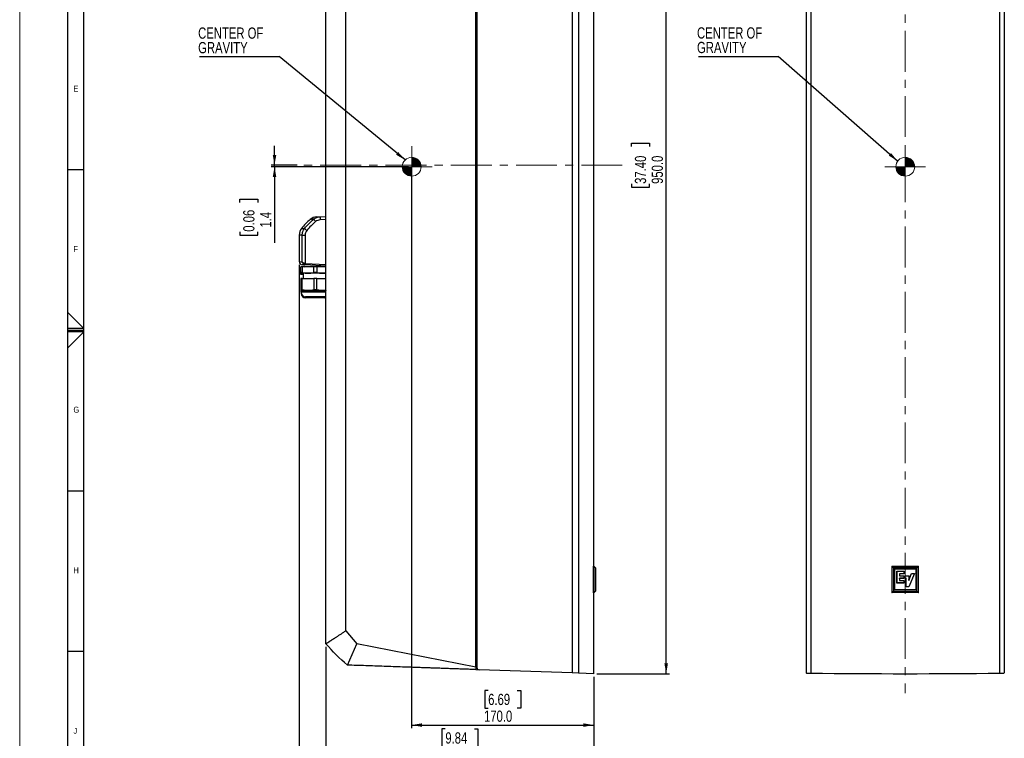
# Model space of a CAD drawing. Header units: millimetres. Extents: x 0 to 1737, y 0 to 594.
# Tile 2 of 42: x 0 to 306, y 170 to 394. Entities that reach past the tile are written whole.
import ezdxf

# ---------------------------------------------------------------- set-up
doc = ezdxf.new("R2010")
doc.units = ezdxf.units.MM
doc.header["$PDSIZE"] = -1
doc.linetypes.add('CENTERX2', pattern=[20.32, 12.7, -2.54, 2.54, -2.54])
doc.layers.add('FORMAT', color=7, linetype='Continuous')
doc.layers.add('SLD-0', color=7, linetype='Continuous')
doc.styles.add('SLDTEXTSTYLE0', font='TXT', dxfattribs={"width": 0.75})
doc.dimstyles.new('SLDDIMSTYLE0', dxfattribs={"dimtxt": 0.18, "dimasz": 3.2, "dimexe": 0, "dimexo": 0.0625, "dimgap": 0, "dimtad": 0, "dimtih": 1, "dimtoh": 1, "dimdec": 0, "dimrnd": 1e-09, "dimzin": 0, "dimdsep": 46, "dimtxsty": 'Standard', "dimsah": 1, "dimcen": 0.09, "dimadec": 0, "dimazin": 0, "dimtfac": 3.2, "dimtdec": 0, "dimtofl": 0, "dimtmove": 0, "dimatfit": 3, "dimfxl": 1, "dimfrac": 2, "dimtolj": 1, "dimtzin": 0, "dimarcsym": 0})
doc.dimstyles.new('SLDDIMSTYLE1', dxfattribs={"dimtxt": 3.5, "dimasz": 3.2, "dimexe": 0, "dimexo": 0.0625, "dimgap": 0.875, "dimtad": 1, "dimdec": 1, "dimlfac": 3, "dimrnd": 1e-09, "dimzin": 4, "dimdsep": 46, "dimtxsty": 'SLDTEXTSTYLE0', "dimsah": 1, "dimcen": 0.09, "dimadec": 0, "dimazin": 1, "dimtfac": 1, "dimtdec": 1, "dimtofl": 0, "dimtmove": 0, "dimatfit": 3, "dimfxl": 1, "dimfrac": 2, "dimtolj": 1, "dimtzin": 12, "dimarcsym": 0})
doc.dimstyles.new('SLDDIMSTYLE2', dxfattribs={"dimtxt": 3.5, "dimasz": 3.2, "dimexe": 0, "dimexo": 0.0625, "dimgap": 0.875, "dimtad": 1, "dimdec": 1, "dimlfac": 3, "dimrnd": 1e-09, "dimzin": 12, "dimdsep": 46, "dimtxsty": 'SLDTEXTSTYLE0', "dimsah": 1, "dimcen": 0.09, "dimadec": 0, "dimazin": 3, "dimtfac": 1, "dimtdec": 1, "dimtmove": 0, "dimatfit": 0, "dimfxl": 1, "dimfrac": 2, "dimtolj": 1, "dimtzin": 12, "dimarcsym": 0})

# ---------------------------------------------------------------- blocks, each defined once
blk = doc.blocks.new('Block1')
at = {"linetype": 'Continuous'}
h = blk.add_hatch(color=250, dxfattribs=at)
edge = h.paths.add_edge_path(flags=0)
edge.add_line((319.1, 1542.2), (333.8, 1542.2))
edge.add_arc((319.1, 1542.2), 14.7, 0, 90)
edge.add_line((319.1, 1557), (319.1, 1542.2))
h = blk.add_hatch(color=250, dxfattribs=at)
edge = h.paths.add_edge_path(flags=0)
edge.add_line((319.1, 1542.2), (304.3, 1542.2))
edge.add_arc((319.1, 1542.2), 14.7, 180, 270)
edge.add_line((319.1, 1527.5), (319.1, 1542.2))
at = {"layer": 'SLD-0', "color": 250, "lineweight": 18}
for q in [(319.1, 1574), (287.3, 1542.2), (319.1, 1510.5), (350.8, 1542.2)]:
    blk.add_line((319.1, 1542.2), q, dxfattribs=at)
blk.add_circle((319.1, 1542.2), 14.7, dxfattribs=at)
blk = doc.blocks.new('SW_NOTE_0_1')
at = {"layer": 'SLD-0', "color": 0}
blk.add_line((-24.8, 0), (0, 0), dxfattribs=at)
at = {"layer": 'SLD-0', "color": 0, "char_height": 3.5, "attachment_point": 1, "style": 'SLDTEXTSTYLE0'}
for s, insert in [('CENTER OF', (-25.28, 9.11)), ('GRAVITY', (-25.28, 4.58))]:
    blk.add_mtext(s, dxfattribs=dict(at, insert=insert))
blk = doc.blocks.new('_D')
at = {"layer": 'SLD-0', "color": 250, "transparency": 16777216}
for p, q in [((121.99, 346.9), (121.99, 173.03)), ((178.66, 189.03), (178.66, 173.03)), ((145.8, 184.83), (144.73, 184.83)), ((144.73, 184.83), (144.73, 179.27)), ((154.85, 184.83), (155.92, 184.83)), ((155.92, 184.83), (155.92, 179.27)), ((144.73, 179.27), (145.8, 179.27)), ((155.92, 179.27), (154.85, 179.27)), ((121.99, 174.03), (178.66, 174.03))]:
    blk.add_line(p, q, dxfattribs=at)
for points in [[(121.99, 174.03), (125.19, 173.48), (125.19, 174.58)], [(178.66, 174.03), (175.46, 174.58), (175.46, 173.48)]]:
    blk.add_solid(points, dxfattribs=at)
at = {"layer": 'SLD-0', "color": 250, "transparency": 16777216, "char_height": 3.5, "attachment_point": 1, "style": 'SLDTEXTSTYLE0'}
for s, insert in [('6.69', (145.8, 183.78)), ('170.0', (144.51, 178.55))]:
    blk.add_mtext(s, dxfattribs=dict(at, insert=insert))
blk = doc.blocks.new('_D_1')
at = {"layer": 'SLD-0', "color": 250, "transparency": 16777216}
for p, q in [((79.31, 348.37), (79.31, 354.37)), ((86.39, 348.37), (78.31, 348.37)), ((120.99, 347.9), (78.31, 347.9)), ((79.31, 347.9), (79.31, 348.37)), ((79.31, 347.9), (79.31, 324.23)), ((68.52, 336.71), (68.52, 337.78)), ((68.52, 337.78), (74.08, 337.78)), ((74.08, 337.78), (74.08, 336.71)), ((68.52, 327.66), (68.52, 326.59)), ((68.52, 326.59), (74.08, 326.59)), ((74.08, 326.59), (74.08, 327.66))]:
    blk.add_line(p, q, dxfattribs=at)
for points in [[(79.31, 348.37), (79.86, 351.57), (78.76, 351.57)], [(79.31, 347.9), (78.76, 344.7), (79.86, 344.7)]]:
    blk.add_solid(points, dxfattribs=at)
at = {"layer": 'SLD-0', "color": 250, "transparency": 16777216, "char_height": 3.5, "attachment_point": 1, "rotation": 90, "style": 'SLDTEXTSTYLE0'}
for s, insert in [('0.06', (69.57, 327.66)), ('1.4', (74.8, 328.95))]:
    blk.add_mtext(s, dxfattribs=dict(at, insert=insert))
blk = doc.blocks.new('_D_2')
at = {"layer": 'SLD-0', "color": 250, "transparency": 16777216}
for p, q in [((95.33, 198.38), (95.33, 161.03)), ((178.66, 189.03), (178.66, 161.03)), ((132.47, 172.83), (131.4, 172.83)), ((131.4, 172.83), (131.4, 167.27)), ((141.52, 172.83), (142.59, 172.83)), ((142.59, 172.83), (142.59, 167.27)), ((131.4, 167.27), (132.47, 167.27)), ((142.59, 167.27), (141.52, 167.27)), ((95.33, 162.03), (178.66, 162.03))]:
    blk.add_line(p, q, dxfattribs=at)
for points in [[(95.33, 162.03), (98.53, 161.48), (98.53, 162.58)], [(178.66, 162.03), (175.46, 162.58), (175.46, 161.48)]]:
    blk.add_solid(points, dxfattribs=at)
at = {"layer": 'SLD-0', "color": 250, "transparency": 16777216, "char_height": 3.5, "attachment_point": 1, "style": 'SLDTEXTSTYLE0'}
for s, insert in [('9.84', (132.47, 171.78)), ('250.0', (131.18, 166.55))]:
    blk.add_mtext(s, dxfattribs=dict(at, insert=insert))
blk = doc.blocks.new('_D_3')
at = {"layer": 'SLD-0', "color": 250, "transparency": 16777216}
for p, q in [((179.66, 506.7), (202.21, 506.7)), ((201.21, 190.03), (201.21, 506.7)), ((190.42, 354.19), (190.42, 355.25)), ((190.42, 355.25), (195.97, 355.25)), ((195.97, 355.25), (195.97, 354.19)), ((190.42, 342.55), (190.42, 341.48)), ((190.42, 341.48), (195.97, 341.48)), ((195.97, 341.48), (195.97, 342.55)), ((179.66, 190.03), (202.21, 190.03))]:
    blk.add_line(p, q, dxfattribs=at)
for points in [[(201.21, 506.7), (200.66, 503.5), (201.76, 503.5)], [(201.21, 190.03), (201.76, 193.23), (200.66, 193.23)]]:
    blk.add_solid(points, dxfattribs=at)
at = {"layer": 'SLD-0', "color": 250, "transparency": 16777216, "char_height": 3.5, "attachment_point": 1, "rotation": 90, "style": 'SLDTEXTSTYLE0'}
for s, insert in [('37.40', (191.46, 342.55)), ('950.0', (196.7, 342.55))]:
    blk.add_mtext(s, dxfattribs=dict(at, insert=insert))
blk = doc.blocks.new('_D_4')
at = {"layer": 'SLD-0', "color": 7, "transparency": 16777216}
for p, q in [((86.99, 317.35), (86.99, 149.03)), ((178.66, 189.03), (178.66, 149.03)), ((127.01, 160.83), (125.94, 160.83)), ((125.94, 160.83), (125.94, 155.27)), ((138.65, 160.83), (139.71, 160.83)), ((139.71, 160.83), (139.71, 155.27)), ((125.94, 155.27), (127.01, 155.27)), ((139.71, 155.27), (138.65, 155.27)), ((86.99, 150.03), (178.66, 150.03))]:
    blk.add_line(p, q, dxfattribs=at)
for points in [[(86.99, 150.03), (90.19, 149.48), (90.19, 150.58)], [(178.66, 150.03), (175.46, 150.58), (175.46, 149.48)]]:
    blk.add_solid(points, dxfattribs=at)
at = {"layer": 'SLD-0', "color": 7, "transparency": 16777216, "char_height": 3.5, "attachment_point": 1, "style": 'SLDTEXTSTYLE0'}
for s, insert in [('10.83', (127.01, 159.78)), ('275.0', (127.01, 154.55))]:
    blk.add_mtext(s, dxfattribs=dict(at, insert=insert))
blk = doc.blocks.new('SW_NOTE_0_2')
at = {"layer": 'SLD-0', "color": 0}
blk.add_line((-24.8, 0), (0, 0), dxfattribs=at)
at = {"layer": 'SLD-0', "color": 0, "char_height": 3.5, "attachment_point": 1, "style": 'SLDTEXTSTYLE0'}
for s, insert in [('CENTER OF', (-25.24, 9.06)), ('GRAVITY', (-25.24, 4.53))]:
    blk.add_mtext(s, dxfattribs=dict(at, insert=insert))

msp = doc.modelspace()

# ---------------------------------------------------------------- linework, layer by layer
at = {"color": 7, "linetype": 'Continuous', "lineweight": 18}
msp.add_line((0.000004, 0.00001), (0.000004, 594.00001), dxfattribs=at)
at = {"color": 7, "linetype": 'Continuous', "lineweight": 25}
for p, q in [((171.932193, 506.465119), (171.932193, 190.268362)), ((173.942433, 506.535319), (173.942433, 190.198163)), ((178.660418, 223.566741), (178.660418, 506.700074)), ((244.778159, 506.465119), (244.778159, 190.268362)), ((246.232093, 506.535319), (246.232093, 190.198163)), ((304.990891, 506.535319), (304.990891, 190.198163)), ((306.444826, 506.465119), (306.444826, 190.268362)), ((141.993751, 192.055502), (141.993751, 504.677979)), ((142.327084, 504.787494), (142.327084, 191.945988)), ((95.327084, 199.377333), (95.327084, 497.356149)), ((101.539983, 203.393179), (101.539983, 493.340303)), ((93.549817, 332.344893), (95.327084, 332.438035)), ((95.327084, 331.439406), (93.549817, 331.346263)), ((87.709869, 328.666405), (88.649861, 328.666405)), ((86.993751, 326.602114), (86.993751, 318.347809)), ((87.9224, 326.602114), (86.993751, 326.602114)), ((87.9224, 326.602114), (88.851491, 326.602114)), ((87.9224, 318.300114), (87.9224, 326.602114)), ((88.851491, 326.602114), (88.851491, 317.810685)), ((86.993751, 318.347809), (87.9224, 318.300114)), ((87.493751, 314.967226), (87.493751, 316.707418)), ((87.957869, 316.707418), (87.493751, 316.707418)), ((88.952884, 317.296171), (87.941415, 317.34918)), ((87.957869, 316.707418), (87.957869, 314.967226)), ((91.529633, 316.707418), (87.957869, 316.707418)), ((88.610418, 317.314119), (88.610418, 317.282373)), ((88.638523, 317.312646), (88.643751, 317.307418)), ((88.738273, 317.307418), (88.643751, 317.307418)), ((88.952884, 317.296171), (88.755308, 317.326297)), ((88.851491, 317.810685), (88.952884, 317.795486)), ((88.952884, 317.795486), (95.327084, 317.461428)), ((95.327084, 316.962113), (88.952884, 317.296171)), ((91.529633, 314.967226), (91.529633, 316.707418)), ((92.457869, 316.707418), (91.529633, 316.707418)), ((92.457869, 316.707418), (92.457869, 314.967226)), ((95.327084, 316.707418), (92.457869, 316.707418)), ((95.257084, 316.707418), (95.327084, 316.715699)), ((87.957869, 314.967226), (87.493751, 314.967226)), ((89.743751, 314.707418), (87.493751, 314.707418)), ((87.493751, 314.625178), (87.493751, 314.649081)), ((87.957869, 314.625178), (87.493751, 314.625178)), ((88.205527, 314.36537), (87.493751, 314.36537)), ((87.493751, 313.040751), (87.493751, 309.570894)), ((87.957869, 313.040751), (87.493751, 313.040751)), ((87.957869, 314.707418), (87.957869, 314.625178)), ((87.957869, 314.625178), (88.206953, 314.571251)), ((87.957869, 309.570894), (87.957869, 313.040751)), ((87.957869, 313.040751), (91.529633, 313.040751)), ((88.205527, 314.707418), (88.222981, 313.040751)), ((88.205527, 314.36537), (88.219399, 313.040751)), ((94.243751, 314.707418), (89.743751, 314.707418)), ((92.457869, 314.967226), (91.529633, 314.967226)), ((91.529633, 313.040751), (91.529633, 309.570894)), ((92.457869, 313.040751), (91.529633, 313.040751)), ((92.457869, 309.570894), (92.457869, 313.040751)), ((92.457869, 313.040751), (95.327084, 313.040751)), ((95.327084, 314.707418), (94.243751, 314.707418)), ((87.957869, 309.570894), (87.493751, 309.570894)), ((92.457869, 309.570894), (91.529633, 309.570894)), ((89.743751, 309.311086), (87.493751, 309.311086)), ((87.493751, 309.25275), (87.493751, 309.228846)), ((87.565084, 309.228846), (87.493751, 309.228846)), ((87.577084, 308.969038), (87.493751, 308.969038)), ((87.577084, 309.166749), (87.577084, 308.790751)), ((95.327084, 309.166749), (87.577084, 309.166749)), ((87.577084, 308.790751), (87.577084, 308.448703)), ((95.327084, 308.790751), (87.577084, 308.790751)), ((87.618997, 308.448703), (87.577084, 308.448703)), ((94.993222, 307.374085), (88.993751, 307.374085)), ((94.993222, 307.032037), (88.993751, 307.032037)), ((94.243751, 309.311086), (89.743751, 309.311086)), ((95.327084, 309.311086), (94.243751, 309.311086)), ((178.567862, 215.233408), (178.567862, 223.566741)), ((178.567862, 223.566741), (178.66796, 223.566741)), ((178.66796, 223.566741), (178.66796, 215.233408)), ((179.210996, 223.042338), (178.66796, 223.566741)), ((179.210996, 223.042338), (179.210996, 215.757811)), ((271.969229, 223.042338), (271.444826, 223.566741)), ((271.444826, 223.566741), (271.444826, 215.233408)), ((271.969229, 223.042338), (271.969229, 215.757811)), ((279.253756, 223.042338), (271.969229, 223.042338)), ((272.305763, 222.705803), (278.917221, 222.705803)), ((272.305763, 216.094345), (272.305763, 222.705803)), ((272.336295, 222.675271), (272.305763, 222.705803)), ((272.336295, 216.124877), (272.336295, 222.675271)), ((272.336295, 222.675271), (278.88669, 222.675271)), ((273.034349, 221.93738), (273.064881, 221.906849)), ((273.034349, 221.93738), (275.158994, 221.93738)), ((273.034349, 218.26704), (273.034349, 221.93738)), ((273.064881, 221.906849), (275.128463, 221.906849)), ((273.064881, 218.297572), (273.064881, 221.906849)), ((273.876227, 221.135339), (273.845695, 221.165871)), ((273.845695, 221.165871), (273.845695, 220.506561)), ((275.128463, 221.165871), (273.845695, 221.165871)), ((273.876227, 221.135339), (273.876227, 220.537092)), ((275.158994, 221.135339), (273.876227, 221.135339)), ((275.158994, 221.93738), (275.128463, 221.906849)), ((275.128463, 221.906849), (275.128463, 221.165871)), ((275.158994, 221.135339), (275.128463, 221.165871)), ((275.158994, 221.93738), (275.158994, 221.135339)), ((276.682125, 219.070419), (277.598387, 221.205709)), ((278.442942, 221.205709), (276.706027, 217.124357)), ((276.712657, 219.218998), (277.578265, 221.23624)), ((278.489117, 221.23624), (276.726216, 217.093826)), ((277.578265, 221.23624), (277.598387, 221.205709)), ((277.578265, 221.23624), (278.489117, 221.23624)), ((277.598387, 221.205709), (278.442942, 221.205709)), ((278.489117, 221.23624), (278.442942, 221.205709)), ((278.88669, 222.675271), (278.917221, 222.705803)), ((278.88669, 222.675271), (278.88669, 216.124877)), ((278.917221, 222.705803), (278.917221, 216.094345)), ((279.253756, 223.042338), (279.778159, 223.566741)), ((279.253756, 215.757811), (279.253756, 223.042338)), ((279.778159, 215.233408), (279.778159, 223.566741)), ((273.034349, 218.26704), (273.064881, 218.297572)), ((275.166962, 218.26704), (273.034349, 218.26704)), ((275.13643, 218.297572), (273.064881, 218.297572)), ((273.86826, 219.7231), (273.837728, 219.753632)), ((273.837728, 219.753632), (273.837728, 219.062451)), ((275.128463, 219.753632), (273.837728, 219.753632)), ((273.86826, 219.092983), (273.837728, 219.062451)), ((273.837728, 219.062451), (275.13643, 219.062451)), ((273.876227, 220.537092), (273.845695, 220.506561)), ((273.845695, 220.506561), (275.128463, 220.506561)), ((273.86826, 219.7231), (273.86826, 219.092983)), ((275.158994, 219.7231), (273.86826, 219.7231)), ((273.86826, 219.092983), (275.166962, 219.092983)), ((273.876227, 220.537092), (275.158994, 220.537092)), ((275.158994, 220.537092), (275.128463, 220.506561)), ((275.128463, 220.506561), (275.128463, 219.753632)), ((275.158994, 219.7231), (275.128463, 219.753632)), ((275.166962, 219.092983), (275.13643, 219.062451)), ((275.13643, 219.062451), (275.13643, 218.297572)), ((275.166962, 218.26704), (275.13643, 218.297572)), ((275.158994, 220.537092), (275.158994, 219.7231)), ((275.166962, 219.092983), (275.166962, 218.26704)), ((275.580961, 220.533109), (275.611492, 220.502577)), ((275.580961, 220.533109), (276.712657, 220.533109)), ((275.580961, 219.7231), (275.580961, 220.533109)), ((275.580961, 219.7231), (275.611492, 219.753632)), ((275.9146, 219.7231), (275.580961, 219.7231)), ((275.611492, 220.502577), (276.682125, 220.502577)), ((275.611492, 219.753632), (275.611492, 220.502577)), ((275.945131, 219.753632), (275.611492, 219.753632)), ((275.9146, 219.7231), (275.945131, 219.753632)), ((275.9146, 217.093826), (275.9146, 219.7231)), ((275.945131, 217.124357), (275.945131, 219.753632)), ((276.712657, 220.533109), (276.682125, 220.502577)), ((276.682125, 220.502577), (276.682125, 219.070419)), ((276.712657, 219.218998), (276.682125, 219.070419)), ((276.712657, 220.533109), (276.712657, 219.218998)), ((178.567862, 215.233408), (178.66796, 215.233408)), ((178.660418, 190.033408), (178.660418, 215.233408)), ((179.210996, 215.757811), (178.66796, 215.233408)), ((271.969229, 215.757811), (271.444826, 215.233408)), ((271.969229, 215.757811), (279.253756, 215.757811)), ((272.336295, 216.124877), (272.305763, 216.094345)), ((278.917221, 216.094345), (272.305763, 216.094345)), ((278.88669, 216.124877), (272.336295, 216.124877)), ((275.9146, 217.093826), (275.945131, 217.124357)), ((276.726216, 217.093826), (275.9146, 217.093826)), ((276.706027, 217.124357), (275.945131, 217.124357)), ((276.726216, 217.093826), (276.706027, 217.124357)), ((278.88669, 216.124877), (278.917221, 216.094345)), ((279.253756, 215.757811), (279.778159, 215.233408)), ((101.539983, 203.393179), (104.95112, 199.322366)), ((101.993751, 192.710667), (104.95112, 199.322366)), ((141.993751, 192.055502), (104.95112, 199.322366)), ((142.327084, 192.969878), (141.993751, 192.981518)), ((141.993751, 192.055502), (141.993751, 191.313836)), ((141.993751, 191.313836), (142.970485, 191.279728)), ((171.932193, 190.268362), (142.970485, 191.279728)), ((173.942433, 190.198163), (171.932193, 190.268362)), ((178.660418, 190.033408), (173.942433, 190.198163))]:
    msp.add_line(p, q, dxfattribs=at)
at = {"color": 7, "linetype": 'Continuous', "lineweight": 25, "flags": 128}
for points in [[(88.483941, 316.836394), (88.453254, 316.780175), (88.433379, 316.707418)], [(94.993751, 307.374085), (95.270129, 307.401306), (95.327084, 307.413859)], [(94.993751, 307.032037), (95.270129, 307.059258), (95.327084, 307.071811)]]:
    msp.add_lwpolyline(points, dxfattribs=at)
at = {"color": 7, "linetype": 'Continuous', "lineweight": 25}
for centre, radius, start, end in [((103.413162, 316.280663), 20, 130.48408663, 141.73590935), ((92.592192, 328.956798), 3.333333, 93.02401768, 130.45482073), ((98.118391, 335.94939), 7.918486, 213.68569748, 220.62458002), ((98.335272, 331.845578), 4.811434, 174.04330763, 185.95669237), ((90.327084, 326.602114), 3.333333, 141.73590935, 180), ((95.508603, 335.891091), 9.961849, 226.48844394, 231.94332691), ((87.993751, 318.347809), 1, 179.97241687, 267), ((88.730418, 317.007418), 0.3, 90, 270), ((91.41387, 317.050141), 2.672866, 163.46848325, 174.06970341), ((91.345611, 317.545828), 2.405717, 174.04330763, 185.95669237), ((87.410418, 309.166749), 0.166667, 0, 60), ((87.410418, 308.8247), 0.166667, 0, 60), ((88.993751, 308.790751), 1.416667, 180, 270), ((88.993751, 308.448703), 1.416667, 180, 270), ((142.993751, 191.945988), 0.666667, 180, 268)]:
    msp.add_arc(centre, radius, start, end, dxfattribs=at)
for centre, major_axis, ratio, start_param, end_param in [((275.611492, 314.187821), (93.933333, 0), 0.9656887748, 4.6680167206, 4.7567612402), ((275.611492, 124.612327), (93.933333, 0), 0.9656887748, 1.526424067, 1.6151685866), ((246.894826, 190.268362), (2.116667, 0), 0.0349207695, 3.1415926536, 4.3939315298), ((275.611492, 193.31014), (93.833333, 0), 0.0349207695, 4.3939315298, 5.030846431), ((304.328159, 190.268362), (2.116667, 0), 0.0349207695, 5.030846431, 6.2831853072)]:
    msp.add_ellipse(centre, major_axis=major_axis, ratio=ratio, start_param=start_param, end_param=end_param, dxfattribs=at)
for points, knots in [([(88.649861, 328.666405), (89.083818, 329.174615), (89.969658, 330.212027), (91.00257, 331.103004), (91.529477, 331.557507)], [0, 0, 0, 0, 0.4898822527, 1, 1, 1, 1]), ([(91.529477, 331.557507), (91.359903, 331.547425), (91.020754, 331.52726), (90.684601, 331.507278), (90.467155, 331.494352), (90.44173, 331.492841), (90.429122, 331.492092)], [0, 0, 0, 0, 0.2493945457, 0.4987892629, 0.7514384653, 1, 1, 1, 1]), ([(91.529477, 331.557507), (91.823475, 331.763963), (92.431779, 332.191137), (93.168934, 332.292513), (93.549817, 332.344893)], [0, 0, 0, 0, 0.4833061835, 1, 1, 1, 1]), ([(93.549817, 331.346263), (93.278185, 331.309529), (92.753647, 331.238594), (92.31825, 330.938402), (92.108323, 330.793665)], [0, 0, 0, 0, 0.5178505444, 1, 1, 1, 1]), ([(92.417755, 332.285564), (92.430525, 332.286233), (92.456064, 332.287572), (92.676486, 332.299123), (93.020666, 332.317161), (93.373433, 332.335649), (93.549817, 332.344893)], [0, 0, 0, 0, 0.248270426, 0.4965407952, 0.7482704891, 1, 1, 1, 1]), ([(87.9224, 326.602114), (87.954583, 326.971526), (88.019924, 327.72156), (88.4378, 328.348334), (88.649861, 328.666405)], [0, 0, 0, 0, 0.492526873, 1, 1, 1, 1]), ([(89.367714, 328.047118), (89.217222, 327.824686), (88.921126, 327.387047), (88.874446, 326.860863), (88.851491, 326.602114)], [0, 0, 0, 0, 0.5082547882, 1, 1, 1, 1]), ([(92.108323, 330.793665), (91.619142, 330.373082), (90.6357, 329.527549), (89.791829, 328.542291), (89.367714, 328.047118)], [0, 0, 0, 0, 0.4974173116, 1, 1, 1, 1]), ([(88.755308, 317.326297), (88.658801, 317.360114), (88.452629, 317.432357), (88.180351, 317.664652), (88.043749, 317.880508), (87.975579, 318.051526), (87.951591, 318.128377), (87.934828, 318.208435), (87.928204, 318.250651), (87.925278, 318.27335), (87.923882, 318.28562), (87.923164, 318.292417), (87.922732, 318.296695), (87.922507, 318.299013), (87.9224, 318.300114)], [0, 0, 0, 0, 0.2152920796, 0.4599375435, 0.7506360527, 0.7744276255, 0.8809100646, 0.9359420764, 0.9653693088, 0.9812509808, 0.9898450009, 0.9944990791, 0.9973856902, 1, 1, 1, 1]), ([(87.9224, 318.300114), (87.922613, 318.29956), (87.923065, 318.298383), (87.923915, 318.296215), (87.925295, 318.292774), (87.92788, 318.286587), (87.932999, 318.275162), (87.943694, 318.253949), (87.968177, 318.21375), (87.999171, 318.175691), (88.083732, 318.089734), (88.241387, 317.981118), (88.537874, 317.864019), (88.751509, 317.827688), (88.851491, 317.810685)], [0, 0, 0, 0, 0.0026173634, 0.0055569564, 0.0102383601, 0.0188659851, 0.0347791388, 0.0642111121, 0.1191717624, 0.2255159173, 0.2467815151, 0.5399842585, 0.7847093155, 1, 1, 1, 1]), ([(87.493751, 314.707418), (87.493751, 314.738518), (87.493751, 314.777792), (87.493751, 314.93459), (87.493751, 314.967226)], [0, 0, 0, 0, 0.7918592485, 1, 1, 1, 1]), ([(87.493751, 314.36537), (87.493751, 314.396469), (87.493751, 314.435743), (87.493751, 314.592542), (87.493751, 314.625178)], [0, 0, 0, 0, 0.7918592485, 1, 1, 1, 1]), ([(87.957869, 314.967226), (88.250195, 314.893575), (88.838738, 314.745293), (89.440753, 314.720099), (89.743751, 314.707418)], [0, 0, 0, 0, 0.4966940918, 1, 1, 1, 1]), ([(89.743751, 314.707418), (89.919967, 314.711704), (90.521515, 314.726333), (91.112073, 314.867448), (91.529633, 314.967226)], [0, 0, 0, 0, 0.2929383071, 1, 1, 1, 1]), ([(92.457869, 314.967226), (92.750195, 314.893575), (93.338738, 314.745293), (93.940753, 314.720099), (94.243751, 314.707418)], [0, 0, 0, 0, 0.49669409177, 1, 1, 1, 1]), ([(94.243751, 314.707418), (94.420172, 314.709343), (94.784645, 314.71332), (95.142465, 314.793845), (95.327084, 314.835392)], [0, 0, 0, 0, 0.4840466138, 1, 1, 1, 1]), ([(87.493751, 309.570894), (87.493751, 309.560196), (87.493751, 309.475604), (87.493751, 309.346913), (87.493751, 309.323076), (87.493751, 309.311086)], [0, 0, 0, 0, 0.0671228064, 0.5307803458, 1, 1, 1, 1]), ([(89.743751, 309.311086), (89.567581, 309.315369), (88.966034, 309.329995), (88.375476, 309.471107), (87.957869, 309.570894)], [0, 0, 0, 0, 0.2928606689, 1, 1, 1, 1]), ([(91.529633, 309.570894), (91.237307, 309.497243), (90.648765, 309.348961), (90.046749, 309.323767), (89.743751, 309.311086)], [0, 0, 0, 0, 0.4966940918, 1, 1, 1, 1]), ([(94.243751, 309.311086), (94.067581, 309.315369), (93.466034, 309.329995), (92.875476, 309.471107), (92.457869, 309.570894)], [0, 0, 0, 0, 0.2928606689, 1, 1, 1, 1]), ([(87.493751, 309.228846), (87.493751, 309.218148), (87.493751, 309.133555), (87.493751, 309.004865), (87.493751, 308.981028), (87.493751, 308.969038)], [0, 0, 0, 0, 0.0671228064, 0.5307803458, 1, 1, 1, 1]), ([(95.327084, 309.418791), (95.267908, 309.40528), (94.911768, 309.323963), (94.547496, 309.316941), (94.243751, 309.311086)], [0, 0, 0, 0, 0.1661590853, 1, 1, 1, 1]), ([(95.327084, 199.377333), (95.378021, 199.410259), (95.480232, 199.476328), (95.636762, 199.577522), (95.796287, 199.680655), (95.95901, 199.785858), (96.124882, 199.893094), (96.293921, 200.002373), (96.466127, 200.113693), (96.641501, 200.227055), (96.820045, 200.342457), (97.001758, 200.459901), (97.186638, 200.579386), (97.374684, 200.700912), (97.56589, 200.82448), (97.760253, 200.950089), (97.957767, 201.077739), (98.201351, 201.235174), (98.493971, 201.424342), (98.838915, 201.647362), (99.194114, 201.877008), (99.559596, 202.113279), (99.935383, 202.356179), (100.321452, 202.605691), (100.717882, 202.861879), (101.124285, 203.124503), (101.400752, 203.30319), (101.539983, 203.393179)], [0, 0, 0, 0, 0.0292304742, 0.0586548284, 0.0882739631, 0.1180887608, 0.1481000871, 0.1783087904, 0.2087157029, 0.2393216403, 0.2701274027, 0.3011337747, 0.3323415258, 0.3637514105, 0.395364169, 0.4271805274, 0.4592011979, 0.4914268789, 0.5445415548, 0.5984985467, 0.653300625, 0.7089504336, 0.7654504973, 0.8228032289, 0.8810109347, 0.9400758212, 1, 1, 1, 1]), ([(141.993751, 191.313836), (141.477235, 191.331873), (140.444438, 191.367939), (138.896206, 191.422004), (137.349132, 191.476029), (135.80326, 191.530013), (134.258578, 191.583954), (132.715089, 191.637854), (131.172793, 191.691712), (129.631689, 191.745529), (128.091777, 191.799303), (126.553058, 191.853037), (125.015531, 191.906728), (123.479197, 191.960378), (121.505096, 192.029315), (119.093047, 192.113546), (116.243116, 192.213068), (113.393126, 192.312592), (110.543062, 192.412118), (107.692981, 192.511645), (104.842666, 192.61118), (102.943657, 192.677495), (101.993751, 192.710667)], [0, 0, 0, 0, 0.0385625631, 0.0771075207, 0.1156350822, 0.1541454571, 0.1926388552, 0.2311154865, 0.2695755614, 0.3080192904, 0.3464468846, 0.3848585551, 0.4232545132, 0.4616349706, 0.5000001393, 0.5712607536, 0.6425750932, 0.7139445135, 0.7853703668, 0.8568540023, 0.9283967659, 1, 1, 1, 1])]:
    msp.add_open_spline(points, degree=3, knots=knots, dxfattribs=at)
msp.add_open_spline([(101.993751, 192.710667), (99.602846, 194.755204), (97.371622, 196.986428), (95.327084, 199.377333)], degree=3, dxfattribs=at)
at = {"layer": 'FORMAT'}
for p, q in [((15.000004, 5.00001), (15.000004, 589.00001)), ((20.000004, 10.00001), (20.000004, 584.00001)), ((15.000004, 347.00001), (20.000004, 347.00001)), ((15.000004, 302.467132), (20.000004, 297.50001)), ((20.000004, 297.50001), (15.000004, 297.50001)), ((15.000004, 297.00001), (20.000004, 297.00001)), ((20.000004, 296.50001), (15.000004, 296.50001)), ((15.000004, 291.485354), (20.000004, 296.50001)), ((15.000004, 247.00001), (20.000004, 247.00001)), ((15.000004, 197.00001), (20.000004, 197.00001))]:
    msp.add_line(p, q, dxfattribs=at)
at = {"layer": 'SLD-0', "color": 250, "linetype": 'CENTERX2', "lineweight": 18}
for p, q in [((275.611492, 512.115484), (275.611492, 183.98703)), ((187.534044, 348.366741), (87.39467, 348.366741))]:
    msp.add_line(p, q, dxfattribs=at)
at = {"layer": 'SLD-0', "color": 250, "lineweight": 18}
msp.add_point((121.993751, 347.900074), dxfattribs=at)

# ---------------------------------------------------------------- block references
at = {"color": 7, "linetype": 'Continuous', "xscale": 0.2, "yscale": 0.2, "zscale": 0.2}
for p in [(58.183259, 39.455265), (211.801, 39.455265)]:
    msp.add_blockref('Block1', p, dxfattribs=at)
at = {"layer": 'SLD-0', "color": 250}
for name, p in [('SW_NOTE_0_2', (80.780795, 382.197152)), ('SW_NOTE_0_1', (236.090014, 382.197152))]:
    msp.add_blockref(name, p, dxfattribs=at)

# ---------------------------------------------------------------- texts
at = {"layer": 'FORMAT', "char_height": 1.852083, "attachment_point": 1, "style": 'SLDTEXTSTYLE0'}
for s, insert in [('E', (16.720484, 373.168024)), ('F', (16.720484, 323.168024)), ('G', (16.720484, 273.168024)), ('H', (16.720484, 223.168024)), ('J', (16.720484, 173.168024))]:
    msp.add_mtext(s, dxfattribs=dict(at, insert=insert))

# ---------------------------------------------------------------- dimensions: what is measured, and where the dimension line sits
at = {"layer": 'SLD-0', "color": 250}
for base, p1, p2, dimstyle, picture, middle in [((201.210996, 506.700074), (178.660418, 190.033408), (178.660418, 506.700074), 'SLDDIMSTYLE1', '_D_3', (201.210996, 348.366741)), ((79.313751, 348.366741), (121.993751, 347.900074), (87.39467, 348.366741), 'SLDDIMSTYLE2', '_D_1', (79.313751, 332.185342))]:
    dim = msp.add_linear_dim(base=base, p1=p1, p2=p2, angle=90, dimstyle=dimstyle, dxfattribs=at)
    dim.commit()
    dim.dimension.update_dxf_attribs({"geometry": picture, "text_midpoint": middle, "dimtype": 160})
for base, p1, picture, middle in [((178.660418, 174.033408), (121.993751, 347.900074), '_D', (150.327084, 174.033408)), ((178.660418, 162.033408), (95.327084, 199.377333), '_D_2', (136.993751, 162.033408))]:
    dim = msp.add_linear_dim(base=base, p1=p1, p2=(178.660418, 190.033408), dimstyle='SLDDIMSTYLE1', dxfattribs=at)
    dim.commit()
    dim.dimension.update_dxf_attribs({"geometry": picture, "text_midpoint": middle, "dimtype": 160})
at = {"layer": 'SLD-0', "color": 7}
dim = msp.add_linear_dim(base=(178.660418, 150.033408), p1=(86.993751, 318.347809), p2=(178.660418, 190.033408), dimstyle='SLDDIMSTYLE1', dxfattribs=at)
dim.commit()
dim.dimension.update_dxf_attribs({"geometry": '_D_4', "text_midpoint": (132.827084, 150.033408), "dimtype": 160})

# ---------------------------------------------------------------- leaders
at = {"layer": 'SLD-0', "color": 250}
for points in [[(119.940326, 350.013578), (80.780795, 382.197152)], [(273.245307, 349.656383), (236.090014, 382.197152)]]:
    msp.add_leader(points, dimstyle='SLDDIMSTYLE0', dxfattribs=at)

doc.saveas('drawing.dxf')
